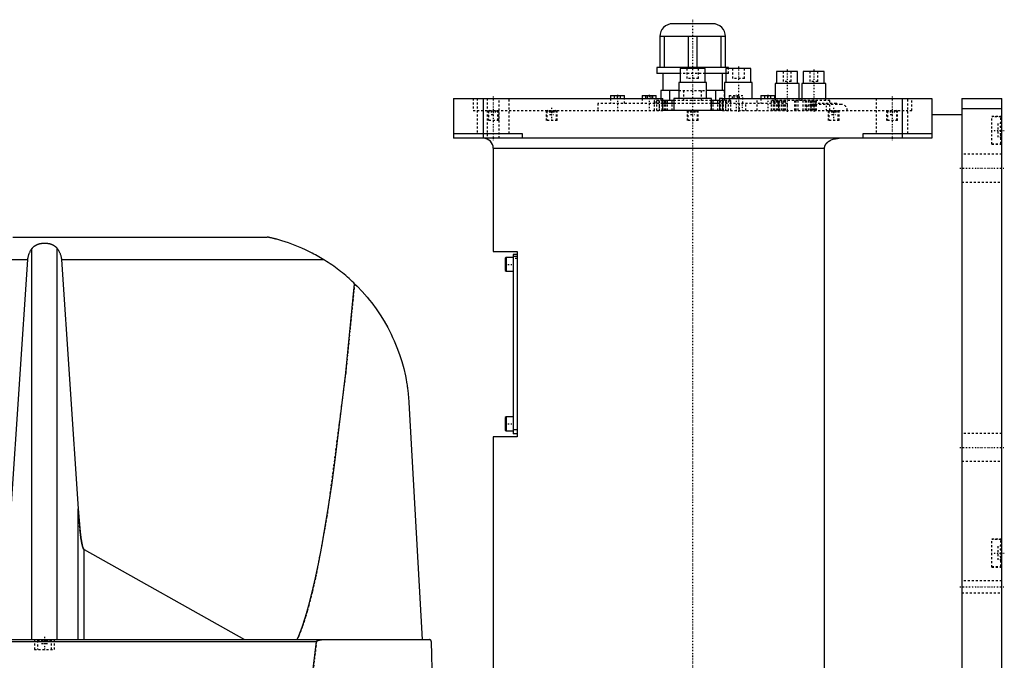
# Model space of a CAD drawing. Extents: x -706 to 156, y -82 to 428.
# Tile 4 of 4: x -337 to 156, y 106 to 428. Entities that reach past the tile are written whole.
import ezdxf

# ---------------------------------------------------------------- set-up
doc = ezdxf.new("R2010")
doc.units = 0
doc.linetypes.add('CENTER', pattern=[1.5, 0.45, -0.5, 0.05, -0.5])
doc.linetypes.add('DASHED', pattern=[2, 1, -1])
for name, color, linetype in [('AM_0', 7, 'CONTINUOUS'), ('AM_3', 7, 'DASHED'), ('AM_7', 7, 'CENTER')]:
    doc.layers.add(name, color=color, linetype=linetype)

msp = doc.modelspace()

# ---------------------------------------------------------------- linework, layer by layer
at = {"layer": 'AM_0', "color": 7, "linetype": 'CONTINUOUS'}
for p, q in [((10, 425.5), (-10, 425.5)), ((16.5, 419), (-16.5, 419)), ((-16.5, 419), (-16.5, 403.5)), ((-14.2, 403.5), (-14.2, 419)), ((-2.3, 419), (-2.3, 403.5)), ((2.3, 403.5), (2.3, 419)), ((14.2, 419), (14.2, 403.5)), ((16.5, 403.5), (16.5, 419)), ((-18, 403.5), (-18, 400.5)), ((18, 403.5), (-18, 403.5)), ((-6.26, 400.5), (-18, 400.5)), ((-15, 400.5), (-15, 392)), ((-6.25, 403), (-6.25, 396)), ((6.25, 403), (-6.25, 403)), ((6.25, 396), (6.25, 403)), ((16.67, 400.5), (6.26, 400.5)), ((15, 392), (15, 400.5)), ((16.67, 403), (16.67, 396)), ((29.17, 403), (16.67, 403)), ((18, 403), (18, 403.5)), ((29.17, 396), (29.17, 403)), ((42.13, 401.5), (42.13, 395.5)), ((52.63, 401.5), (42.13, 401.5)), ((52.63, 395.5), (52.63, 401.5)), ((55.47, 401.5), (55.47, 395.5)), ((65.97, 401.5), (55.47, 401.5)), ((65.97, 395.5), (65.97, 401.5)), ((-7, 396), (-7, 388)), ((7, 396), (-7, 396)), ((7, 388), (7, 396)), ((15.92, 396), (15.92, 388)), ((29.92, 396), (15.92, 396)), ((29.92, 388), (29.92, 396)), ((41.38, 395.5), (41.38, 388)), ((53.38, 395.5), (41.38, 395.5)), ((53.38, 388), (53.38, 395.5)), ((54.72, 395.5), (54.72, 388)), ((66.72, 395.5), (54.72, 395.5)), ((66.72, 388), (66.72, 395.5)), ((-7, 392), (-16, 392)), ((-16, 392), (-16, 388)), ((-11.49, 387), (-11.49, 392)), ((15.93, 392), (7, 392)), ((11.49, 392), (11.49, 387)), ((-120, 388), (-120, 368)), ((-120, 388), (-15, 388)), ((-105, 388), (-105, 368)), ((-41.17, 389.5), (-41.17, 388)), ((-41.17, 389.5), (-34.17, 389.5)), ((-34.17, 388), (-34.17, 389.5)), ((-25.25, 389.5), (-25.25, 388)), ((-25.25, 389.5), (-18.25, 389.5)), ((-18.25, 388), (-18.25, 389.5)), ((-9.51, 387), (-15.02, 387)), ((-9.5, 385.5), (-15.02, 385.5)), ((-15, 382), (-15, 388)), ((-9.5, 388), (-9.5, 382)), ((9.5, 388), (-9.5, 388)), ((9.5, 382), (9.5, 388)), ((13.42, 385.5), (9.5, 385.5)), ((13.43, 387), (9.51, 387)), ((13.42, 388), (13.42, 382)), ((15, 388), (13.42, 388)), ((15, 388), (120, 388)), ((15, 388), (15, 382)), ((34.17, 389.5), (34.17, 388)), ((34.17, 389.5), (41.17, 389.5)), ((41.17, 388), (41.17, 389.5)), ((105, 388), (105, 368)), ((120, 388), (120, 368)), ((135, 388), (155, 388)), ((135, 388), (135, 48)), ((155, 48), (155, 388)), ((15, 382), (-15, 382)), ((135, 383), (155, 383)), ((120, 380), (135, 380)), ((-120, 370.5), (-85.5, 370.5)), ((-85.5, 370.5), (-85.5, 368)), ((85.5, 368), (85.5, 370.5)), ((85.5, 370.5), (120, 370.5)), ((120, 368), (-120, 368)), ((-100, 363), (-100, 311.3)), ((-100, 363), (66.14, 363)), ((66.14, 68), (66.14, 363)), ((-340.94, 318.5), (-213.33, 318.5)), ((-331.34, 116.6), (-331.34, 312.71)), ((-318.66, 116.6), (-318.66, 312.71)), ((-100, 311.3), (-88, 311.3)), ((-88, 311.3), (-88, 218.3)), ((-392.03, 307.16), (-333.43, 307.16)), ((-341.83, 182.23), (-333.43, 307.16)), ((-316.57, 307.16), (-185.05, 307.16)), ((-316.57, 307.16), (-308.17, 182.23)), ((-93.6, 308.3), (-94, 307.9)), ((-94, 307.9), (-94, 301.7)), ((-90, 308.3), (-93.6, 308.3)), ((-93.6, 308.3), (-93.6, 301.3)), ((-90, 309.8), (-90, 219.8)), ((-88, 309.8), (-90, 309.8)), ((-88, 308.8), (-90, 308.8)), ((-94, 301.7), (-93.6, 301.3)), ((-93.6, 301.3), (-90, 301.3)), ((-142.34, 235.56), (-135.65, 116.6)), ((-93.6, 228.3), (-94, 227.9)), ((-94, 227.9), (-94, 221.7)), ((-90, 228.3), (-93.6, 228.3)), ((-93.6, 228.3), (-93.6, 221.3)), ((-100, 218.3), (-100, 25)), ((-88, 218.3), (-100, 218.3)), ((-94, 221.7), (-93.6, 221.3)), ((-93.6, 221.3), (-90, 221.3)), ((-88, 221.8), (-90, 221.8)), ((-88, 219.8), (-90, 219.8)), ((-308.17, 116.6), (-308.17, 182.23)), ((-305.15, 161.71), (-224.82, 116.6)), ((-305.15, 116.6), (-305.15, 161.71)), ((-702.45, 116.6), (-132.05, 116.6)), ((-404.88, 115.63), (-188.61, 115.63)), ((-128.96, 34.5), (-131.05, 115.63))]:
    msp.add_line(p, q, dxfattribs=at)
for points in [[(66.14, 363, 0), (66.14, 363.04, 0), (66.15, 363.13, 0), (66.15, 363.22, 0), (66.15, 363.26, 0), (66.16, 363.31, 0), (66.17, 363.4, 0), (66.18, 363.49, 0), (66.19, 363.58, 0), (66.21, 363.67, 0), (66.23, 363.76, 0), (66.24, 363.8, 0), (66.25, 363.85, 0), (66.28, 363.94, 0), (66.3, 364.02, 0), (66.33, 364.11, 0), (66.36, 364.2, 0), (66.4, 364.28, 0), (66.41, 364.32, 0), (66.43, 364.37, 0), (66.47, 364.45, 0), (66.5, 364.53, 0), (66.52, 364.57, 0), (66.54, 364.6, 0), (66.58, 364.68, 0), (66.62, 364.76, 0), (66.65, 364.79, 0), (66.67, 364.83, 0), (66.71, 364.91, 0), (66.76, 364.98, 0), (66.81, 365.06, 0), (66.86, 365.13, 0), (66.92, 365.21, 0), (66.94, 365.24, 0), (66.97, 365.28, 0), (67.03, 365.35, 0), (67.09, 365.42, 0), (67.15, 365.49, 0), (67.21, 365.56, 0), (67.27, 365.63, 0), (67.3, 365.67, 0), (67.33, 365.7, 0), (67.4, 365.77, 0), (67.46, 365.83, 0), (67.53, 365.89, 0), (67.6, 365.96, 0), (67.66, 366.02, 0), (67.7, 366.05, 0), (67.73, 366.08, 0), (67.8, 366.13, 0), (67.87, 366.19, 0), (67.93, 366.24, 0), (68, 366.29, 0), (68.07, 366.35, 0), (68.11, 366.37, 0), (68.14, 366.4, 0), (68.21, 366.45, 0), (68.29, 366.5, 0), (68.36, 366.55, 0), (68.44, 366.6, 0), (68.51, 366.65, 0), (68.55, 366.67, 0), (68.59, 366.7, 0), (68.67, 366.74, 0), (68.75, 366.79, 0), (68.79, 366.81, 0), (68.83, 366.84, 0), (68.91, 366.88, 0), (68.99, 366.93, 0), (69.03, 366.95, 0), (69.07, 366.97, 0), (69.16, 367.01, 0), (69.24, 367.05, 0), (69.53, 367.19, 0), (70.04, 367.4, 0), (70.53, 367.56, 0), (71.05, 367.7, 0), (71.59, 367.82, 0), (71.86, 367.87, 0), (72.14, 367.91, 0), (72.69, 367.97, 0), (73.23, 368, 0), (73.48, 368, 0)], [(-185.05, 307.16, 0), (-185.83, 307.64, 0), (-187.44, 308.58, 0), (-189.09, 309.5, 0), (-189.92, 309.95, 0), (-190.77, 310.4, 0), (-192.47, 311.26, 0), (-194.2, 312.08, 0), (-195.93, 312.87, 0), (-197.66, 313.61, 0), (-199.37, 314.3, 0), (-200.23, 314.63, 0), (-201.07, 314.95, 0), (-202.74, 315.54, 0), (-204.36, 316.09, 0), (-205.96, 316.59, 0), (-207.62, 317.08, 0), (-208.6, 317.35, 0), (-208.87, 317.42, 0), (-209.14, 317.5, 0), (-209.28, 317.53, 0), (-209.41, 317.57, 0), (-209.68, 317.64, 0), (-209.94, 317.7, 0), (-210.07, 317.74, 0), (-210.2, 317.77, 0), (-210.46, 317.83, 0), (-210.71, 317.9, 0), (-210.83, 317.93, 0), (-210.95, 317.96, 0), (-211.19, 318.01, 0), (-211.42, 318.07, 0), (-211.65, 318.12, 0), (-211.86, 318.17, 0), (-212.07, 318.22, 0), (-212.18, 318.24, 0), (-212.28, 318.27, 0), (-212.48, 318.31, 0), (-212.67, 318.36, 0), (-212.78, 318.38, 0), (-212.8, 318.39, 0), (-212.83, 318.39, 0), (-212.84, 318.39, 0), (-212.86, 318.4, 0), (-212.89, 318.4, 0), (-212.91, 318.41, 0), (-212.94, 318.41, 0), (-212.96, 318.42, 0), (-212.99, 318.42, 0), (-213, 318.43, 0), (-213.01, 318.43, 0), (-213.03, 318.44, 0), (-213.05, 318.44, 0), (-213.07, 318.44, 0), (-213.1, 318.45, 0), (-213.12, 318.45, 0), (-213.13, 318.46, 0), (-213.13, 318.46, 0), (-213.15, 318.46, 0), (-213.17, 318.47, 0), (-213.18, 318.47, 0), (-213.19, 318.47, 0), (-213.2, 318.47, 0), (-213.22, 318.48, 0), (-213.22, 318.48, 0), (-213.23, 318.48, 0), (-213.24, 318.48, 0), (-213.26, 318.48, 0), (-213.27, 318.49, 0), (-213.28, 318.49, 0), (-213.29, 318.49, 0), (-213.29, 318.49, 0), (-213.3, 318.49, 0), (-213.3, 318.49, 0), (-213.31, 318.5, 0), (-213.32, 318.5, 0), (-213.32, 318.5, 0), (-213.33, 318.5, 0), (-213.33, 318.5, 0), (-213.33, 318.5, 0), (-213.33, 318.5, 0), (-213.33, 318.5, 0), (-213.33, 318.5, 0)], [(-333.43, 307.16, 0), (-333.42, 307.32, 0), (-333.39, 307.65, 0), (-333.34, 307.97, 0), (-333.32, 308.13, 0), (-333.29, 308.3, 0), (-333.22, 308.62, 0), (-333.15, 308.94, 0), (-333.06, 309.26, 0), (-332.97, 309.57, 0), (-332.86, 309.89, 0), (-332.8, 310.04, 0), (-332.74, 310.2, 0), (-332.61, 310.51, 0), (-332.48, 310.81, 0), (-332.33, 311.11, 0), (-332.17, 311.41, 0), (-332, 311.71, 0), (-331.92, 311.86, 0), (-331.83, 312, 0), (-331.64, 312.29, 0), (-331.44, 312.57, 0), (-331.34, 312.71, 0)], [(-331.34, 312.71, 0), (-331.3, 312.76, 0), (-331.23, 312.86, 0), (-331.15, 312.95, 0), (-331.11, 313, 0), (-331.07, 313.05, 0), (-330.99, 313.14, 0), (-330.91, 313.24, 0), (-330.82, 313.33, 0), (-330.73, 313.42, 0), (-330.63, 313.51, 0), (-330.59, 313.56, 0), (-330.54, 313.6, 0), (-330.44, 313.69, 0), (-330.34, 313.77, 0), (-330.24, 313.85, 0), (-330.14, 313.93, 0), (-330.03, 314.01, 0), (-329.98, 314.05, 0), (-329.93, 314.09, 0), (-329.82, 314.16, 0), (-329.71, 314.23, 0), (-329.66, 314.26, 0), (-329.6, 314.3, 0), (-329.49, 314.36, 0), (-329.39, 314.42, 0), (-329.33, 314.45, 0), (-329.28, 314.48, 0), (-329.17, 314.54, 0), (-329.05, 314.59, 0), (-328.94, 314.65, 0), (-328.82, 314.7, 0), (-328.7, 314.75, 0), (-328.64, 314.78, 0), (-328.58, 314.8, 0), (-328.46, 314.85, 0), (-328.33, 314.9, 0), (-328.21, 314.94, 0), (-328.08, 314.99, 0), (-327.95, 315.03, 0), (-327.88, 315.05, 0), (-327.81, 315.07, 0), (-327.68, 315.1, 0), (-327.55, 315.14, 0), (-327.41, 315.17, 0), (-327.28, 315.2, 0), (-327.14, 315.23, 0), (-327.07, 315.25, 0), (-327, 315.26, 0), (-326.86, 315.28, 0), (-326.72, 315.31, 0), (-326.59, 315.33, 0), (-326.45, 315.35, 0), (-326.31, 315.37, 0), (-326.24, 315.37, 0), (-326.17, 315.38, 0), (-326.03, 315.4, 0), (-325.89, 315.41, 0), (-325.75, 315.42, 0), (-325.61, 315.43, 0), (-325.47, 315.43, 0), (-325.41, 315.44, 0), (-325.34, 315.44, 0), (-325.2, 315.44, 0), (-325.07, 315.44, 0), (-325, 315.44, 0), (-324.93, 315.44, 0), (-324.8, 315.44, 0), (-324.66, 315.44, 0), (-324.59, 315.44, 0), (-324.53, 315.43, 0), (-324.39, 315.43, 0), (-324.25, 315.42, 0), (-324.11, 315.41, 0), (-323.97, 315.4, 0), (-323.83, 315.38, 0), (-323.76, 315.37, 0), (-323.69, 315.37, 0), (-323.55, 315.35, 0), (-323.41, 315.33, 0), (-323.28, 315.31, 0), (-323.14, 315.28, 0), (-323, 315.26, 0), (-322.93, 315.25, 0), (-322.86, 315.23, 0), (-322.72, 315.2, 0), (-322.59, 315.17, 0), (-322.45, 315.14, 0), (-322.32, 315.1, 0), (-322.19, 315.07, 0), (-322.12, 315.05, 0), (-322.05, 315.03, 0), (-321.92, 314.99, 0), (-321.79, 314.94, 0), (-321.67, 314.9, 0), (-321.54, 314.85, 0), (-321.42, 314.8, 0), (-321.36, 314.78, 0), (-321.3, 314.75, 0), (-321.18, 314.7, 0), (-321.06, 314.65, 0), (-320.95, 314.59, 0), (-320.83, 314.54, 0), (-320.72, 314.48, 0), (-320.67, 314.45, 0), (-320.61, 314.42, 0), (-320.51, 314.36, 0), (-320.4, 314.3, 0), (-320.34, 314.26, 0), (-320.29, 314.23, 0), (-320.18, 314.16, 0), (-320.07, 314.09, 0), (-320.02, 314.05, 0), (-319.97, 314.01, 0), (-319.86, 313.93, 0), (-319.76, 313.85, 0), (-319.66, 313.77, 0), (-319.56, 313.69, 0), (-319.46, 313.6, 0), (-319.41, 313.56, 0), (-319.37, 313.51, 0), (-319.27, 313.42, 0), (-319.18, 313.33, 0), (-319.09, 313.24, 0), (-319.01, 313.14, 0), (-318.93, 313.05, 0), (-318.89, 313, 0), (-318.85, 312.95, 0), (-318.77, 312.86, 0), (-318.7, 312.76, 0), (-318.66, 312.71, 0)], [(-318.66, 312.71, 0), (-318.56, 312.57, 0), (-318.36, 312.29, 0), (-318.17, 312, 0), (-318.08, 311.86, 0), (-318, 311.71, 0), (-317.83, 311.41, 0), (-317.67, 311.11, 0), (-317.52, 310.81, 0), (-317.39, 310.51, 0), (-317.26, 310.2, 0), (-317.2, 310.04, 0), (-317.14, 309.89, 0), (-317.03, 309.57, 0), (-316.94, 309.26, 0), (-316.85, 308.94, 0), (-316.78, 308.62, 0), (-316.71, 308.3, 0), (-316.68, 308.13, 0), (-316.66, 307.97, 0), (-316.61, 307.65, 0), (-316.58, 307.32, 0), (-316.57, 307.16, 0)], [(-169.53, 295.09, 0), (-169.92, 295.47, 0), (-170.71, 296.22, 0), (-171.52, 296.97, 0), (-171.92, 297.33, 0), (-172.33, 297.7, 0), (-173.15, 298.42, 0), (-173.98, 299.14, 0), (-174.82, 299.84, 0), (-175.67, 300.53, 0), (-176.53, 301.21, 0), (-176.96, 301.55, 0), (-177.39, 301.89, 0), (-178.26, 302.55, 0), (-179.14, 303.2, 0), (-180.03, 303.84, 0), (-180.93, 304.47, 0), (-181.83, 305.08, 0), (-182.28, 305.39, 0), (-182.74, 305.69, 0), (-183.66, 306.29, 0), (-184.58, 306.87, 0), (-185.05, 307.16, 0)], [(-198.33, 116.6, 0), (-197.49, 118.52, 0), (-195.8, 122.91, 0), (-194.12, 128.01, 0), (-193.28, 130.82, 0), (-192.45, 133.82, 0), (-190.78, 140.33, 0), (-189.13, 147.55, 0), (-187.48, 155.47, 0), (-185.84, 164.08, 0), (-184.22, 173.39, 0), (-183.41, 178.3, 0), (-182.61, 183.38, 0), (-181.01, 194.05, 0), (-179.42, 205.39, 0), (-174, 250.31, 0), (-169.53, 295.09, 0)], [(-169.53, 295.09, 0), (-168.22, 293.79, 0), (-165.68, 291.12, 0), (-163.25, 288.34, 0), (-162.07, 286.91, 0), (-160.93, 285.46, 0), (-158.74, 282.49, 0), (-156.67, 279.43, 0), (-154.72, 276.3, 0), (-152.91, 273.09, 0), (-151.24, 269.81, 0), (-150.45, 268.14, 0), (-149.7, 266.46, 0), (-148.3, 263.06, 0), (-147.03, 259.6, 0), (-145.91, 256.08, 0), (-144.93, 252.5, 0), (-144.09, 248.86, 0), (-143.73, 247.01, 0), (-143.67, 246.71, 0), (-143.56, 246.09, 0), (-143.45, 245.46, 0), (-143.4, 245.15, 0), (-143.35, 244.84, 0), (-143.25, 244.21, 0), (-143.16, 243.59, 0), (-143.07, 242.96, 0), (-142.98, 242.33, 0), (-142.9, 241.69, 0), (-142.86, 241.37, 0), (-142.82, 241.06, 0), (-142.75, 240.42, 0), (-142.68, 239.78, 0), (-142.62, 239.13, 0), (-142.56, 238.49, 0), (-142.5, 237.84, 0), (-142.47, 237.52, 0), (-142.45, 237.19, 0), (-142.4, 236.54, 0), (-142.36, 235.89, 0), (-142.34, 235.56, 0)], [(-308.17, 182.23, 0), (-307.73, 176.38, 0), (-307.17, 170.69, 0), (-307.01, 169.31, 0), (-306.84, 168.04, 0), (-306.76, 167.44, 0), (-306.67, 166.88, 0), (-306.5, 165.83, 0), (-306.32, 164.9, 0), (-306.15, 164.08, 0), (-305.97, 163.38, 0), (-305.79, 162.8, 0), (-305.7, 162.56, 0), (-305.68, 162.52, 0), (-305.65, 162.44, 0), (-305.62, 162.37, 0), (-305.61, 162.34, 0), (-305.59, 162.31, 0), (-305.56, 162.24, 0), (-305.53, 162.18, 0), (-305.5, 162.13, 0), (-305.47, 162.07, 0), (-305.44, 162.02, 0), (-305.43, 162, 0), (-305.41, 161.98, 0), (-305.38, 161.93, 0), (-305.35, 161.89, 0), (-305.32, 161.85, 0), (-305.29, 161.82, 0), (-305.26, 161.79, 0), (-305.25, 161.78, 0), (-305.23, 161.76, 0), (-305.21, 161.75, 0), (-305.21, 161.74, 0), (-305.2, 161.74, 0), (-305.2, 161.74, 0), (-305.2, 161.74, 0), (-305.19, 161.73, 0), (-305.19, 161.73, 0), (-305.18, 161.73, 0), (-305.18, 161.72, 0), (-305.17, 161.72, 0), (-305.17, 161.72, 0), (-305.17, 161.72, 0), (-305.16, 161.71, 0), (-305.16, 161.71, 0), (-305.15, 161.71, 0)], [(-191.63, 90.92, 0), (-188.61, 115.63, 0)], [(-188.61, 115.63, 0), (-188.61, 115.63, 0), (-188.61, 115.64, 0), (-188.61, 115.64, 0), (-188.61, 115.65, 0), (-188.61, 115.65, 0), (-188.6, 115.65, 0), (-188.6, 115.66, 0), (-188.6, 115.67, 0), (-188.6, 115.67, 0), (-188.6, 115.68, 0), (-188.6, 115.68, 0), (-188.6, 115.68, 0), (-188.59, 115.69, 0), (-188.59, 115.7, 0), (-188.59, 115.7, 0), (-188.59, 115.71, 0), (-188.58, 115.71, 0), (-188.58, 115.72, 0), (-188.58, 115.72, 0), (-188.58, 115.73, 0), (-188.58, 115.73, 0), (-188.57, 115.73, 0), (-188.57, 115.74, 0), (-188.57, 115.74, 0), (-188.57, 115.75, 0), (-188.56, 115.75, 0), (-188.56, 115.75, 0), (-188.56, 115.76, 0), (-188.55, 115.76, 0), (-188.55, 115.77, 0), (-188.55, 115.77, 0), (-188.54, 115.78, 0), (-188.54, 115.78, 0), (-188.54, 115.78, 0), (-188.54, 115.79, 0), (-188.53, 115.79, 0), (-188.52, 115.81, 0), (-188.49, 115.84, 0), (-188.47, 115.86, 0), (-188.44, 115.88, 0), (-188.42, 115.9, 0), (-188.41, 115.91, 0), (-188.38, 115.93, 0), (-188.35, 115.95, 0), (-188.31, 115.97, 0), (-188.28, 115.99, 0), (-188.25, 116.01, 0), (-188.23, 116.02, 0), (-188.21, 116.03, 0), (-188.18, 116.05, 0), (-188.15, 116.06, 0), (-188.13, 116.07, 0), (-188.11, 116.08, 0), (-188.08, 116.09, 0), (-188.04, 116.11, 0), (-188.03, 116.11, 0), (-188.01, 116.12, 0), (-187.98, 116.13, 0), (-187.94, 116.15, 0), (-187.83, 116.19, 0), (-187.62, 116.26, 0), (-187.41, 116.31, 0), (-187.19, 116.36, 0), (-186.97, 116.41, 0), (-186.85, 116.43, 0), (-186.74, 116.45, 0), (-186.51, 116.48, 0), (-186.29, 116.51, 0), (-186.06, 116.54, 0), (-185.83, 116.56, 0), (-185.61, 116.58, 0), (-185.5, 116.58, 0), (-185.38, 116.59, 0), (-185.17, 116.6, 0), (-184.95, 116.6, 0), (-184.85, 116.6, 0)], [(-131.05, 115.63, 0), (-131.05, 115.63, 0), (-131.05, 115.63, 0), (-131.05, 115.64, 0), (-131.05, 115.64, 0), (-131.05, 115.64, 0), (-131.05, 115.65, 0), (-131.05, 115.66, 0), (-131.05, 115.66, 0), (-131.05, 115.67, 0), (-131.05, 115.67, 0), (-131.05, 115.67, 0), (-131.05, 115.68, 0), (-131.05, 115.68, 0), (-131.05, 115.69, 0), (-131.05, 115.69, 0), (-131.05, 115.7, 0), (-131.06, 115.7, 0), (-131.06, 115.71, 0), (-131.06, 115.71, 0), (-131.06, 115.71, 0), (-131.06, 115.72, 0), (-131.06, 115.72, 0), (-131.06, 115.73, 0), (-131.06, 115.73, 0), (-131.06, 115.74, 0), (-131.06, 115.74, 0), (-131.06, 115.74, 0), (-131.06, 115.75, 0), (-131.06, 115.75, 0), (-131.06, 115.76, 0), (-131.06, 115.76, 0), (-131.06, 115.77, 0), (-131.06, 115.77, 0), (-131.06, 115.77, 0), (-131.07, 115.78, 0), (-131.07, 115.78, 0), (-131.07, 115.8, 0), (-131.08, 115.82, 0), (-131.08, 115.85, 0), (-131.09, 115.87, 0), (-131.09, 115.88, 0), (-131.09, 115.89, 0), (-131.1, 115.92, 0), (-131.11, 115.94, 0), (-131.12, 115.96, 0), (-131.12, 115.98, 0), (-131.13, 116, 0), (-131.14, 116.01, 0), (-131.14, 116.01, 0), (-131.15, 116.03, 0), (-131.16, 116.05, 0), (-131.16, 116.06, 0), (-131.17, 116.07, 0), (-131.17, 116.08, 0), (-131.18, 116.1, 0), (-131.19, 116.1, 0), (-131.19, 116.11, 0), (-131.2, 116.13, 0), (-131.21, 116.14, 0), (-131.24, 116.18, 0), (-131.29, 116.25, 0), (-131.34, 116.31, 0), (-131.4, 116.36, 0), (-131.46, 116.41, 0), (-131.49, 116.43, 0), (-131.52, 116.45, 0), (-131.58, 116.48, 0), (-131.64, 116.51, 0), (-131.71, 116.54, 0), (-131.77, 116.56, 0), (-131.83, 116.58, 0), (-131.86, 116.58, 0), (-131.89, 116.59, 0), (-131.96, 116.6, 0), (-132.02, 116.6, 0), (-132.05, 116.6, 0)]]:
    msp.add_polyline3d(points, dxfattribs=at)
for centre, radius, start, end in [((-10, 419), 6.5, 90, 180), ((10, 419), 6.5, 0, 90), ((-105, 363), 5, 0, 90)]:
    msp.add_arc(centre, radius, start, end, dxfattribs=at)
at = {"layer": 'AM_3', "color": 6, "linetype": 'DASHED'}
for p, q in [((6.26, 400.5), (-6.26, 400.5)), ((-3, 403), (-3, 398)), ((3, 398), (3, 403)), ((18, 400.5), (16.67, 400.5)), ((18, 400.5), (18, 403)), ((19.92, 403), (19.92, 398)), ((25.92, 398), (25.92, 403)), ((45.38, 401.5), (45.38, 396.5)), ((49.38, 396.5), (49.38, 401.5)), ((58.72, 401.5), (58.72, 396.5)), ((62.72, 396.5), (62.72, 401.5)), ((3, 398), (-3, 398)), ((25.92, 398), (19.92, 398)), ((49.38, 396.5), (45.38, 396.5)), ((62.72, 396.5), (58.72, 396.5)), ((-7, 392), (7, 392)), ((-4.51, 392), (-4.51, 387)), ((4.51, 387), (4.51, 392)), ((16, 392), (15.93, 392)), ((16, 387), (16, 392)), ((-110, 388), (-110, 382)), ((-108, 388), (-108, 370.5)), ((-103, 388), (-103, 368)), ((-97, 368), (-97, 388)), ((-92, 370.5), (-92, 388)), ((-47.5, 385.5), (-47.5, 382)), ((-15.02, 385.5), (-47.5, 385.5)), ((-41.17, 388), (-41.17, 385.5)), ((-39.17, 388), (-39.17, 389.5)), ((-37.67, 388), (-37.67, 389.5)), ((-36.17, 388), (-36.17, 389.5)), ((-34.17, 385.5), (-34.17, 388)), ((-25.25, 388), (-25.25, 385.5)), ((-23.48, 388), (-23.48, 389.5)), ((-22.62, 388), (-22.62, 389.5)), ((-20.88, 388), (-20.88, 389.5)), ((-20.02, 388), (-20.02, 389.5)), ((-15.02, 387), (-19.15, 387)), ((-19.15, 382), (-19.15, 387)), ((-18.25, 385.5), (-18.25, 388)), ((-18.05, 387), (-18.05, 382)), ((-17, 387), (-17, 385.5)), ((-16.65, 382), (-16.65, 387)), ((-16, 388), (-16, 387)), ((-15.25, 382), (-15.25, 387)), ((-14.15, 382), (-14.15, 387)), ((-13.7, 387), (-13.7, 382)), ((-13.62, 382), (-13.62, 387)), ((-12.62, 382), (-12.62, 387)), ((-10.3, 382), (-10.3, 387)), ((9.51, 387), (-9.51, 387)), ((9.5, 385.5), (-9.5, 385.5)), ((-9.3, 382), (-9.3, 387)), ((9.3, 382), (9.3, 387)), ((10.3, 382), (10.3, 387)), ((12.62, 382), (12.62, 387)), ((47.5, 385.5), (13.42, 385.5)), ((19.15, 387), (13.43, 387)), ((13.62, 382), (13.62, 387)), ((13.7, 382), (13.7, 387)), ((14.15, 382), (14.15, 387)), ((15.25, 387), (15.25, 382)), ((16.65, 382), (16.65, 387)), ((17, 385.5), (17, 387)), ((18.05, 382), (18.05, 387)), ((18.25, 389.5), (18.25, 385.5)), ((18.25, 389.5), (25.25, 389.5)), ((19.15, 382), (19.15, 387)), ((20.02, 388), (20.02, 389.5)), ((20.88, 388), (20.88, 389.5)), ((22.62, 388), (22.62, 389.5)), ((23.35, 385.5), (23.35, 382)), ((23.48, 388), (23.48, 389.5)), ((25.25, 385.5), (25.25, 389.5)), ((26.65, 382), (26.65, 385.5)), ((32.42, 382), (32.42, 388)), ((34.17, 388), (34.17, 385.5)), ((36.17, 388), (36.17, 389.5)), ((37.67, 388), (37.67, 389.5)), ((39.17, 388), (39.17, 389.5)), ((39.38, 387), (39.38, 382)), ((68.72, 387), (39.38, 387)), ((40.58, 382), (40.58, 387)), ((41.08, 382), (41.08, 387)), ((41.17, 385.5), (41.17, 388)), ((41.38, 388), (41.38, 387)), ((41.89, 387), (41.89, 382)), ((42.79, 382), (42.79, 387)), ((42.97, 387), (42.97, 382)), ((43.68, 382), (43.68, 387)), ((43.77, 382), (43.77, 387)), ((43.79, 382), (43.79, 387)), ((44.69, 382), (44.69, 387)), ((45.5, 382), (45.5, 387)), ((46, 382), (46, 387)), ((46.56, 382), (46.56, 387)), ((47.5, 382), (47.5, 385.5)), ((51.22, 382), (51.22, 387)), ((51.86, 382), (51.86, 387)), ((52.72, 387), (52.72, 382)), ((53.38, 387), (53.38, 388)), ((54.72, 388), (54.72, 387)), ((55.38, 382), (55.38, 387)), ((55.41, 382), (55.41, 387)), ((56.65, 382), (56.65, 387)), ((57.15, 382), (57.15, 387)), ((57.96, 387), (57.96, 382)), ((58.86, 382), (58.86, 387)), ((59.58, 382), (59.58, 387)), ((59.86, 382), (59.86, 387)), ((60.6, 382), (60.6, 387)), ((60.76, 382), (60.76, 387)), ((61.39, 382), (61.39, 387)), ((61.57, 382), (61.57, 387)), ((72, 385.5), (62, 385.5)), ((62.07, 382), (62.07, 387)), ((66.72, 387), (66.72, 388)), ((68.72, 382), (68.72, 387)), ((92, 388), (92, 370.5)), ((108, 370.5), (108, 388)), ((110, 382), (110, 388)), ((-110, 382), (-15, 382)), ((-102.75, 382), (-102.75, 377)), ((-101.95, 382), (-102.35, 381.6)), ((-102.35, 381.6), (-102.35, 377)), ((-97.65, 381.6), (-102.35, 381.6)), ((-101, 382), (-101, 380)), ((-100, 382), (-100, 380)), ((-99, 382), (-99, 380)), ((-97.65, 381.6), (-98.05, 382)), ((-97.65, 377), (-97.65, 381.6)), ((-97.25, 377), (-97.25, 382)), ((-73.46, 382), (-73.46, 377)), ((-72.66, 382), (-73.06, 381.6)), ((-73.06, 381.6), (-73.06, 377)), ((-68.36, 381.6), (-73.06, 381.6)), ((-71.83, 382), (-71.83, 380)), ((-71.53, 382), (-71.53, 380)), ((-71.01, 382), (-71.01, 380)), ((-70.41, 382), (-70.41, 380)), ((-69.89, 382), (-69.89, 380)), ((-69.6, 382), (-69.6, 380)), ((-68.36, 381.6), (-68.76, 382)), ((-68.36, 377), (-68.36, 381.6)), ((-67.96, 377), (-67.96, 382)), ((-2.75, 382), (-2.75, 377)), ((-1.95, 382), (-2.35, 381.6)), ((-2.35, 381.6), (-2.35, 377)), ((2.35, 381.6), (-2.35, 381.6)), ((-1.15, 382), (-1.15, 380)), ((-0.58, 382), (-0.58, 380)), ((0.58, 382), (0.58, 380)), ((1.15, 382), (1.15, 380)), ((2.35, 381.6), (1.95, 382)), ((2.35, 377), (2.35, 381.6)), ((2.75, 377), (2.75, 382)), ((15, 382), (110, 382)), ((74.5, 385), (59.5, 385)), ((67.96, 382), (67.96, 377)), ((68.76, 382), (68.36, 381.6)), ((68.36, 381.6), (68.36, 377)), ((73.06, 381.6), (68.36, 381.6)), ((69.6, 382), (69.6, 380)), ((69.89, 382), (69.89, 380)), ((70.41, 382), (70.41, 380)), ((71.01, 382), (71.01, 380)), ((71.53, 382), (71.53, 380)), ((71.83, 382), (71.83, 380)), ((73.06, 381.6), (72.66, 382)), ((73.06, 377), (73.06, 381.6)), ((73.46, 377), (73.46, 382)), ((97.25, 382), (97.25, 377)), ((98.05, 382), (97.65, 381.6)), ((97.65, 381.6), (97.65, 377)), ((102.35, 381.6), (97.65, 381.6)), ((99, 382), (99, 380)), ((100, 382), (100, 380)), ((101, 382), (101, 380)), ((102.35, 381.6), (101.95, 382)), ((102.35, 377), (102.35, 381.6)), ((102.75, 377), (102.75, 382)), ((-97.25, 377), (-102.75, 377)), ((-101, 380), (-99, 380)), ((-67.96, 377), (-73.46, 377)), ((-71.83, 380), (-69.6, 380)), ((2.75, 377), (-2.75, 377)), ((-1.15, 380), (1.15, 380)), ((73.46, 377), (67.96, 377)), ((69.6, 380), (71.83, 380)), ((102.75, 377), (97.25, 377)), ((99, 380), (101, 380)), ((155, 379), (150, 379)), ((150, 365), (150, 379)), ((154.6, 378.75), (150, 378.75)), ((155, 375.46), (153, 375.46)), ((153, 375.46), (153, 368.54)), ((155, 378.35), (154.6, 378.75)), ((154.6, 365.25), (154.6, 378.75)), ((155, 373.73), (153, 373.73)), ((155, 370.27), (153, 370.27)), ((155, 368.54), (153, 368.54)), ((154.6, 365.25), (155, 365.65)), ((150, 365.25), (154.6, 365.25)), ((150, 365), (155, 365)), ((155, 360), (135, 360)), ((135, 346), (155, 346)), ((-88, 307.8), (-90, 307.8)), ((155, 220), (135, 220)), ((135, 206), (155, 206)), ((155, 167), (150, 167)), ((150, 153), (150, 167)), ((154.6, 166.75), (150, 166.75)), ((155, 163.46), (153, 163.46)), ((153, 163.46), (153, 156.54)), ((155, 166.35), (154.6, 166.75)), ((154.6, 153.25), (154.6, 166.75)), ((155, 161.73), (153, 161.73)), ((155, 158.27), (153, 158.27)), ((150, 153.25), (154.6, 153.25)), ((155, 156.54), (153, 156.54)), ((154.6, 153.25), (155, 153.65)), ((150, 153), (155, 153)), ((155, 146), (135, 146)), ((135, 140), (155, 140)), ((-330, 116.6), (-330, 111.6)), ((-328.1, 116.6), (-328.5, 116.2)), ((-328.5, 116.2), (-328.5, 111.6)), ((-328.5, 116.2), (-321.5, 116.2)), ((-326.5, 116.6), (-326.5, 114.6)), ((-326.5, 114.6), (-323.5, 114.6)), ((-325, 116.6), (-325, 114.6)), ((-323.5, 116.6), (-323.5, 114.6)), ((-321.5, 116.2), (-321.9, 116.6)), ((-321.5, 111.6), (-321.5, 116.2)), ((-320, 111.6), (-320, 116.6)), ((-330, 111.6), (-320, 111.6))]:
    msp.add_line(p, q, dxfattribs=at)
for points in [[(-169.53, 295.09, 0), (-174, 250.31, 0), (-183.41, 178.3, 0), (-189.13, 147.55, 0), (-190.78, 140.33, 0), (-192.45, 133.82, 0), (-193.28, 130.82, 0), (-194.12, 128.01, 0), (-195.8, 122.91, 0), (-197.49, 118.52, 0), (-198.33, 116.6, 0)], [(-305.15, 161.71, 0), (-305.16, 161.71, 0), (-305.16, 161.71, 0), (-305.17, 161.72, 0), (-305.17, 161.72, 0), (-305.17, 161.72, 0), (-305.18, 161.72, 0), (-305.18, 161.73, 0), (-305.19, 161.73, 0), (-305.19, 161.73, 0), (-305.2, 161.74, 0), (-305.2, 161.74, 0), (-305.2, 161.74, 0), (-305.21, 161.74, 0), (-305.21, 161.75, 0), (-305.23, 161.76, 0), (-305.25, 161.78, 0), (-305.26, 161.79, 0), (-305.29, 161.82, 0), (-305.32, 161.85, 0), (-305.35, 161.89, 0), (-305.38, 161.93, 0), (-305.41, 161.98, 0), (-305.43, 162, 0), (-305.44, 162.02, 0), (-305.47, 162.07, 0), (-305.5, 162.13, 0), (-305.53, 162.18, 0), (-305.56, 162.24, 0), (-305.59, 162.31, 0), (-305.61, 162.34, 0), (-305.62, 162.37, 0), (-305.65, 162.44, 0), (-305.68, 162.52, 0), (-305.7, 162.56, 0), (-305.71, 162.6, 0), (-305.74, 162.68, 0), (-305.77, 162.76, 0), (-305.79, 162.8, 0), (-305.8, 162.85, 0), (-305.83, 162.94, 0), (-305.86, 163.03, 0), (-305.97, 163.38, 0), (-306.15, 164.08, 0), (-306.32, 164.9, 0), (-306.5, 165.83, 0), (-306.67, 166.88, 0), (-306.76, 167.44, 0), (-306.84, 168.04, 0), (-307.01, 169.31, 0), (-307.17, 170.69, 0), (-307.73, 176.38, 0), (-308.17, 182.23, 0)], [(-188.61, 115.63, 0), (-191.63, 90.92, 0)]]:
    msp.add_polyline3d(points, dxfattribs=at)
for centre, radius, start, end in [((62, 385), 0.5, 90, 180), ((72, 385), 0.5, 0, 90), ((59.5, 382), 3, 90, 180), ((74.5, 382), 3, 0, 90)]:
    msp.add_arc(centre, radius, start, end, dxfattribs=at)
at = {"layer": 'AM_7', "color": 4, "linetype": 'CENTER'}
for p, q in [((0, 427.5), (0, -18.4)), ((22.92, 404.05), (22.92, 380.95)), ((47.38, 402.48), (47.38, 381.02)), ((60.72, 402.48), (60.72, 381.02)), ((-100, 389), (-100, 367)), ((-37.67, 389.88), (-37.67, 381.62)), ((-21.75, 389.88), (-21.75, 381.62)), ((-16.65, 381.75), (-16.65, 387.25)), ((16.65, 381.75), (16.65, 387.25)), ((21.75, 389.88), (21.75, 381.62)), ((25, 381.82), (25, 385.68)), ((37.67, 389.88), (37.67, 381.62)), ((43.29, 381.75), (43.29, 387.25)), ((59.36, 381.75), (59.36, 387.25)), ((67, 385.68), (67, 381.82)), ((100, 389), (100, 367)), ((-70.71, 383.3), (-70.71, 376.7)), ((70.71, 383.3), (70.71, 376.7)), ((149.7, 372), (156.3, 372)), ((134, 353), (156, 353)), ((-94.2, 304.8), (-89.8, 304.8)), ((-94.2, 224.8), (-89.8, 224.8)), ((134, 213), (156, 213)), ((149.7, 160), (156.3, 160)), ((134, 143), (156, 143)), ((-325, 117.9), (-325, 111.3))]:
    msp.add_line(p, q, dxfattribs=at)

doc.saveas('drawing.dxf')
